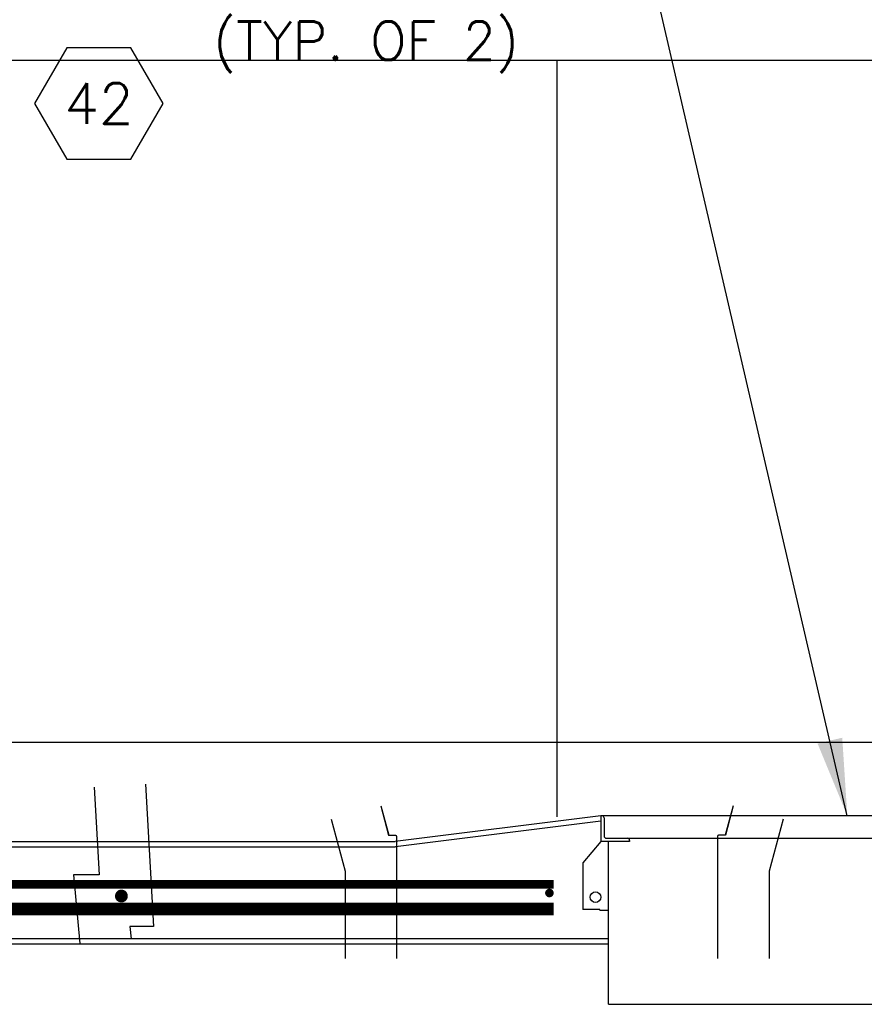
# Model space of a CAD drawing. Extents: x 2360 to 5106, y -824 to 622.
# Tile 121 of 124: x 3680 to 3729, y 492 to 549. Entities that reach past the tile are written whole.
import ezdxf
from ezdxf.enums import TextEntityAlignment as Align

# ---------------------------------------------------------------- set-up
doc = ezdxf.new("R2010")
doc.units = 0
doc.header["$MEASUREMENT"] = 0
doc.linetypes.add('HIDDEN', pattern=[0.375, 0.25, -0.125])
doc.linetypes.add('TANK-SLAB$0$DASHED', pattern=[0.75, 0.5, -0.25])
doc.layers.get('0').update_dxf_attribs({"linetype": 'CONTINUOUS'})
doc.layers.get('DEFPOINTS').update_dxf_attribs({"linetype": 'CONTINUOUS'})
for name, color, linetype in [('REBAR', 4, 'TANK-SLAB$0$DASHED'), ('TANK-MANHOLE', 2, 'CONTINUOUS'), ('TANK-SLAB', 6, 'CONTINUOUS'), ('TEXT', 3, 'CONTINUOUS')]:
    doc.layers.add(name, color=color, linetype=linetype)
doc.styles.add('SIMPLEX', font='simplex')
doc.styles.add('TANK-SLAB$0$SIMPLEX', font='simplex')
doc.dimstyles.new('DIM48', dxfattribs={"dimscale": 48, "dimtxt": 0.09375, "dimasz": 0.09375, "dimexe": 0.0625, "dimexo": 0.0625, "dimgap": 0.0625, "dimtad": 1, "dimdec": 4, "dimzin": 3, "dimdsep": 46, "dimlunit": 4, "dimtxsty": 'SIMPLEX', "dimcen": 0, "dimclrd": 3, "dimclre": 3, "dimclrt": 3, "dimadec": 0, "dimazin": 0, "dimtfac": 1, "dimtdec": 4, "dimtofl": 0, "dimtmove": 2, "dimatfit": 3, "dimfxl": 1, "dimfrac": 2, "dimtolj": 1, "dimtzin": 3, "dimarcsym": 0})

# ---------------------------------------------------------------- blocks, each defined once
blk = doc.blocks.new('TANK-SLAB$0$HEX')
at = {"color": 3}
blk.add_lwpolyline([(-0.0577, 0.1), (-0.1155, 0), (-0.0577, -0.1), (0.0577, -0.1), (0.1155, 0), (0.0577, 0.1)], close=True, dxfattribs=at)
at = {"color": 3, "style": 'TANK-SLAB$0$SIMPLEX'}
blk.add_attdef('D#', text='', height=0.08, dxfattribs=at).set_placement((0, 0), align=Align.MIDDLE)

msp = doc.modelspace()

# ---------------------------------------------------------------- linework, layer by layer
at = {"layer": 'DEFPOINTS'}
for p, q in [((3212.91667, 547.0545), (3829.67305, 547.0545)), ((3710.91598, 502.90712), (3710.91598, 547.04714)), ((3212.91667, 507.27099), (3829.67305, 507.27099))]:
    msp.add_line(p, q, dxfattribs=at)
for points in [[(3683.91382, 504.64645), (3684.20376, 499.52251), (3682.69971, 499.52251), (3683.08027, 495.52111)], [(3686.90903, 504.81594), (3687.37832, 496.52251), (3685.99856, 496.52251), (3686.06679, 495.80515)], [(3700.62784, 503.5642), (3701.08693, 501.84908), (3701.47282, 501.84908), (3701.51766, 501.8223), (3701.54416, 501.77239), (3701.54416, 494.64334)], [(3700.63408, 503.5642), (3701.09317, 501.84908), (3701.47906, 501.84908), (3701.5239, 501.8223), (3701.5504, 501.77239), (3701.5504, 494.64334)], [(3700.63408, 503.5642), (3701.09317, 501.84908), (3701.47906, 501.84908), (3701.5239, 501.8223), (3701.5504, 501.77239), (3701.5504, 494.64334)], [(3721.1804, 503.5642), (3720.72131, 501.84908), (3720.33542, 501.84908), (3720.29058, 501.8223), (3720.26408, 501.77239), (3720.26408, 494.64334)], [(3721.18664, 503.5642), (3720.72755, 501.84908), (3720.34166, 501.84908), (3720.29682, 501.8223), (3720.27032, 501.77239), (3720.27032, 494.64334)], [(3721.18664, 503.5642), (3720.72755, 501.84908), (3720.34166, 501.84908), (3720.29682, 501.8223), (3720.27032, 501.77239), (3720.27032, 494.64334)], [(3697.74235, 502.78849), (3698.55664, 499.74637), (3698.55664, 494.64334)], [(3724.09086, 502.78849), (3723.27656, 499.74637), (3723.27656, 494.64334)]]:
    msp.add_lwpolyline(points, dxfattribs=at)
at = {"layer": 'REBAR', "linetype": 'HIDDEN', "const_width": 0.5}
msp.add_lwpolyline([(3710.72052, 498.97139), (3659.41151, 498.97139)], dxfattribs=at)
at = {"layer": 'REBAR'}
for points, const_width in [([(3685.31076, 498.29581, 1), (3685.68576, 498.29581, 1)], 0.375), ([(3710.33834, 498.47139, 1), (3710.58834, 498.47139, 1)], 0.25)]:
    msp.add_lwpolyline(points, format="xyb", close=True, dxfattribs=dict(at, const_width=const_width))
at = {"layer": 'REBAR', "const_width": 0.75}
msp.add_lwpolyline([(3710.72052, 497.53689), (3659.41151, 497.53689)], dxfattribs=at)
at = {"layer": 'TANK-MANHOLE', "color": 1, "linetype": 'Continuous'}
for p, q in [((3713.46675, 502.97875), (3713.46675, 501.47876)), ((3752.96675, 502.97875), (3713.46675, 502.97875)), ((3713.65425, 502.85375), (3713.65425, 501.79125)), ((3713.46675, 501.47876), (3712.40425, 500.22876)), ((3715.13862, 501.47876), (3713.46675, 501.47876)), ((3713.5747, 501.47876), (3713.49516, 501.47876)), ((3713.65425, 501.79126), (3713.67129, 501.79126)), ((3713.77925, 501.66625), (3715.01362, 501.66625)), ((3713.90425, 497.47876), (3713.90425, 501.47876)), ((3715.01362, 501.66625), (3751.41987, 501.66625)), ((3715.13862, 501.54125), (3715.13862, 501.47876)), ((3712.40425, 500.22876), (3712.40425, 497.50432)), ((3713.40425, 497.50432), (3712.40425, 497.50432)), ((3713.40425, 497.47876), (3713.40425, 497.50432)), ((3713.40425, 497.47876), (3713.90425, 497.47876)), ((3713.90425, 491.97875), (3713.90425, 497.47876)), ((3713.90425, 491.97875), (3752.52925, 491.97875))]:
    msp.add_line(p, q, dxfattribs=at)
msp.add_circle((3713.15425, 498.22875), 0.3125, dxfattribs=at)
for centre, start, end in [((3713.52925, 502.85375), 0, 90), ((3713.77925, 501.79125), 180, 270), ((3715.01362, 501.54125), 0, 90)]:
    msp.add_arc(centre, 0.125, start, end, dxfattribs=at)
at = {"layer": 'TANK-SLAB', "color": 2, "linetype": 'Continuous'}
for p, q in [((3713.46675, 502.97875), (3701.46703, 501.47879)), ((3713.46675, 502.66382), (3701.48649, 501.16629)), ((3666.85044, 501.47879), (3701.46703, 501.47879)), ((3666.83099, 501.16629), (3701.48649, 501.16629)), ((3713.90425, 495.79125), (3657.73729, 495.79125)), ((3713.90425, 495.47875), (3657.73729, 495.47875))]:
    msp.add_line(p, q, dxfattribs=at)

# ---------------------------------------------------------------- block references
at = {"layer": 'TEXT'}
ref = msp.add_blockref('TANK-SLAB$0$HEX', (3684.18263, 544.53362), dxfattribs=dict(at, xscale=32.48674340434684, yscale=32.48674340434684, zscale=32.48674340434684))
ref.add_attrib('D#', '42', dxfattribs={"layer": '0', "height": 2.3625, "style": 'TANK-SLAB$0$SIMPLEX'}).set_placement((3684.18263, 544.53362), align=Align.MIDDLE)

# ---------------------------------------------------------------- texts
at = {"layer": 'TEXT', "insert": (3708.68602, 553.07067), "char_height": 2.25, "width": 53.2517101, "attachment_point": 3, "style": 'SIMPLEX'}
msp.add_mtext('39" DIA. MANWAY\\P(TYP. OF 2)', dxfattribs=at)

# ---------------------------------------------------------------- leaders
at = {"layer": 'TEXT'}
for points in [[(3652.58835, 504.40048), (3694.81566, 596.37341), (3705.71948, 596.37341)], [(3727.84111, 502.97875), (3716.58218, 551.52634), (3709.53253, 551.52634)]]:
    msp.add_leader(points, dimstyle='DIM48', override={"dimgap": 0.0625, "dimtad": 0}, dxfattribs=at)

doc.saveas('drawing.dxf')
